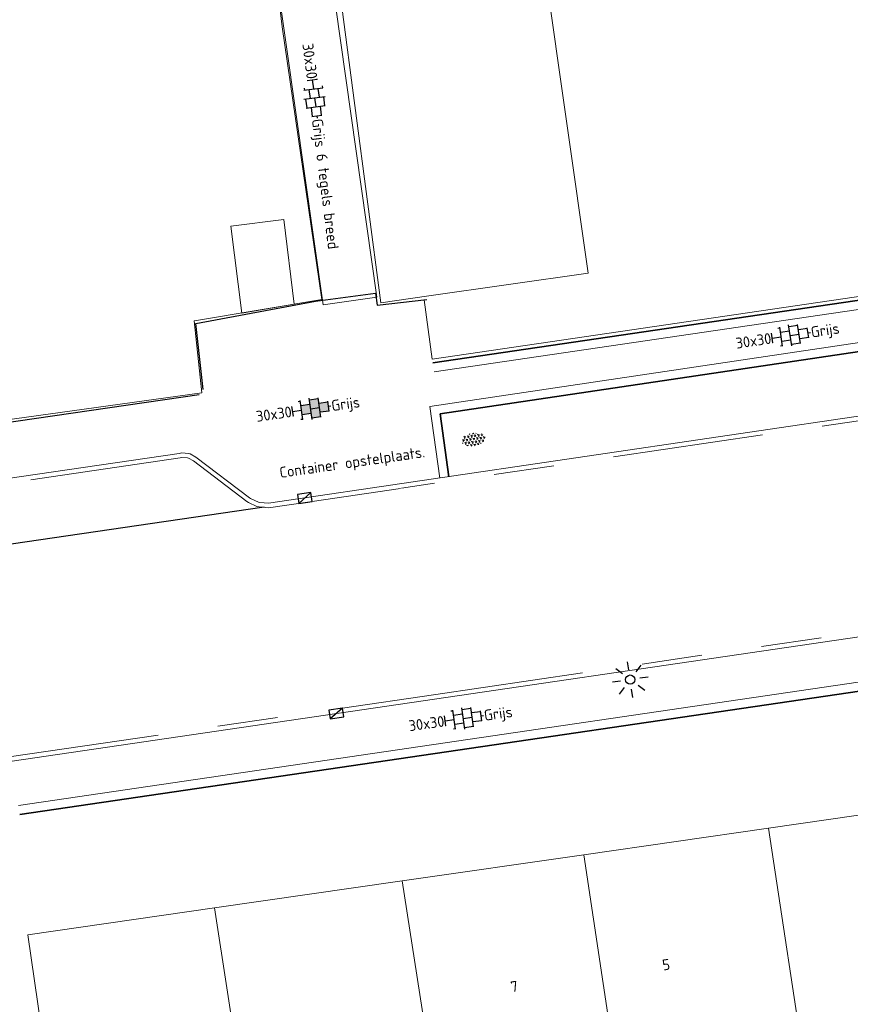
# Model space of a CAD drawing. Header units: metres. Extents: x 102746 to 103541, y 468531 to 469408.
# Tile 74 of 87: x 103213 to 103240, y 469035 to 469068. Entities that reach past the tile are written whole.
import ezdxf
from ezdxf.enums import TextEntityAlignment as Align

# ---------------------------------------------------------------- set-up
doc = ezdxf.new("R2010")
doc.units = ezdxf.units.M
doc.linetypes.add('VH-TROTTOIRBAND_130-150', pattern=[15, 5, -2, 2, -2, 2, -2])
doc.layers.get('0').update_dxf_attribs({"lineweight": 25})
for name, color, linetype, lineweight in [('B-RO-GR-SIERPLANTSOEN-S', 90, 'Continuous', 25), ('B-RO-IE-MEUBILAIR_WEGMEUBILAIR_LICHTMAST-S', 7, 'Continuous', 25), ('B-RO-IE-TERREINAFSCHEIDING_KUNSTMATIG_HEKWERK_RASTER-G', 30, 'IE-TERREINAFSCHEIDING-KUNSTMATIG', 18), ('B-RO-OG-BGT-G', 253, 'Continuous', 13), ('B-RO-RI-HWA_KOLK-S', 150, 'Continuous', 25), ('B-RO-VH-KANTOPSLUITING_ACHTERKANTBAND-G', 253, 'Continuous', 18), ('B-RO-VH-KANTOPSLUITING_ELEMENT_VERLAAGDEBAND-G', 252, 'Continuous', 18), ('B-RO-VH-KANTOPSLUITING_TROTTOIRBAND_130 150-G', 84, 'VH-TROTTOIRBAND_130-150', 18), ('B-RO-VH-VERHARDING-G', 252, 'Continuous', 18), ('B-RO-VH-VERHARDING_TEGEL_BETON-S', 252, 'Continuous', 25), ('X-XX-AL-T18', 7, 'Continuous', 18)]:
    doc.layers.add(name, color=color, linetype=linetype, lineweight=lineweight)
doc.layers.add('Punten', color=7, linetype='Continuous')
doc.layers.add('R-RO-VH-VERHARDING_TEGEL_BETON_NOKKEN-G', color=7, linetype='Continuous', lineweight=35, true_color=0x30c200)
doc.styles.add('NLCS-ISO', font='txt')
doc.styles.add('NLCS-ISO-M200-T18', font='txt', dxfattribs={"height": 0.36})
doc.linetypes.add('IE-TERREINAFSCHEIDING-KUNSTMATIG', pattern='A,4,[82,NLCS.shx,S=0.75,R=90,X=0,Y=0],4,-2', length=10)

# ---------------------------------------------------------------- blocks, each defined once
blk = doc.blocks.new('B-SIE-WEG_LICHTMAST_SPOT-SO')
for p, q in [((-2.121320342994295, 2.121320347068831), (-1.148881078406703, 1.148881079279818)), ((-8.731149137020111e-10, 1.624763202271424), (-2.91038304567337e-10, 3.000000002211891)), ((1.148881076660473, 1.148881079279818), (2.121320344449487, 2.121320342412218)), ((-3.000000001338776, 4.656612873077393e-09), (-1.624763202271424, 2.328306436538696e-09)), ((-2.121320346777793, -2.121320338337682), (-1.148881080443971, -1.148881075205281)), ((-3.783497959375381e-09, -2.999999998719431), (-2.91038304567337e-09, -1.624763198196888)), ((1.148881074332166, -1.148881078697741), (2.12132034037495, -2.121320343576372)), ((1.624763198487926, -1.746229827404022e-09), (2.99999999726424, -1.164153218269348e-09))]:
    blk.add_line(p, q)
blk.add_circle((0, 0), 0.7698654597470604)
at = {"style": 'NLCS-ISO'}
blk.add_attdef('TYPE', text='', height=1.8, dxfattribs=at).set_placement((-2.91038304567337e-10, 3.000000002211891), align=Align.BOTTOM_CENTER)
blk = doc.blocks.new('B-SRI-KOLK_TROTTOIR-SO')
blk.add_line((-1.124999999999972, 0), (1.124999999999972, 1.499999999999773))
at = {"flags": 128}
blk.add_lwpolyline([(-1.124999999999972, 0), (1.124999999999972, 0), (1.124999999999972, 1.499999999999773), (-1.124999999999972, 1.499999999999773)], close=True, dxfattribs=at)
blk = doc.blocks.new('SVH-TEGEL_300X300_DUN_HALFST_KL-SO')
for p, q in [((1.110223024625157e-15, -1.78372119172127), (1.110223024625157e-15, 1.78372119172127)), ((-3.08021532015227, 0.7500000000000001), (-2.999999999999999, 0.7500000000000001)), ((-2.999999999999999, -0.8349495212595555), (-2.999999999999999, 0.834949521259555)), ((-2.999999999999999, 0), (-1.499999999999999, 0)), ((-1.83708385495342, 1.5), (-1.499999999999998, 1.5)), ((-1.499999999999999, -1.600165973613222), (-1.499999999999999, 1.600165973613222)), ((-1.499999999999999, 0.7500000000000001), (1.110223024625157e-15, 0.7500000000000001)), ((2.220446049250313e-15, 1.5), (1.500000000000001, 1.5)), ((0, 0), (1.500000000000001, 0)), ((1.500000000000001, -1.600165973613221), (1.500000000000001, 1.600165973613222)), ((1.500000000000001, 0.7500000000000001), (3, 0.7500000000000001)), ((3, -0.8349495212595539), (3, 0.8349495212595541)), ((3, 0), (3.39489953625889, 0)), ((-3.08021532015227, -0.7500000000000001), (-3, -0.7500000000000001)), ((-1.837083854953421, -1.5), (-1.499999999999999, -1.5)), ((-1.5, -0.7500000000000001), (0, -0.7500000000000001)), ((1.110223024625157e-15, -1.5), (1.500000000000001, -1.5)), ((1.499999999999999, -0.7500000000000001), (3, -0.7500000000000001))]:
    blk.add_line(p, q)
at = {"style": 'NLCS-ISO'}
blk.add_attdef('FORMAAT', text='', height=1.8, dxfattribs=at).set_placement((-3.18021532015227, -2.887924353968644e-16), align=Align.MIDDLE_RIGHT)
blk.add_attdef('KLEUR', text='', height=1.8, dxfattribs=at).set_placement((3.49489953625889, -6.891423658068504e-16), align=Align.MIDDLE_LEFT)
at = {"style": 'NLCS-ISO', "flags": 1}
blk.add_attdef('FUNCTIE', text='', height=1.8, dxfattribs=at).set_placement((0.1159930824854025, -3.584775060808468), align=Align.MIDDLE_CENTER)
blk = doc.blocks.new('SVH-TEGEL_300X300_DIK_HALFST_KL-SO')
h = blk.add_hatch(color=250)
h.dxf.hatch_style = 1
h.paths.add_polyline_path([(1.110223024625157e-15, 0.7500000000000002), (-1.499999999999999, 0.7500000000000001), (-1.499999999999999, -0.75), (1.221245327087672e-15, -0.7500000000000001)])
h.paths.add_polyline_path([(1.500000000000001, 1.5), (1.221245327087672e-15, 1.5), (1.221245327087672e-15, 0), (1.500000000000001, 0)])
h.paths.add_polyline_path([(1.500000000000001, 0), (1.221245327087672e-15, 0), (1.221245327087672e-15, -0.7500000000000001), (1.221245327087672e-15, -1.5), (1.500000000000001, -1.5)])
h.paths.add_polyline_path([(3, 0.7500000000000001), (1.500000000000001, 0.75), (1.500000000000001, 0), (1.500000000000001, -0.7500000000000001), (3, -0.7500000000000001)])
for p, q in [((1.110223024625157e-15, -1.78372119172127), (1.110223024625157e-15, 1.78372119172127)), ((-3.08021532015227, 0.7500000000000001), (-2.999999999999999, 0.7500000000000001)), ((-2.999999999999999, -0.8349495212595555), (-2.999999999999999, 0.834949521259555)), ((-2.999999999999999, 0), (-1.499999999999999, 0)), ((-1.83708385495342, 1.5), (-1.499999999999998, 1.5)), ((-1.499999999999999, -1.600165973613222), (-1.499999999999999, 1.600165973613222)), ((-1.499999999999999, 0.7500000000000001), (1.110223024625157e-15, 0.7500000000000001)), ((2.220446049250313e-15, 1.5), (1.500000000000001, 1.5)), ((0, 0), (1.500000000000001, 0)), ((1.500000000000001, -1.600165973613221), (1.500000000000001, 1.600165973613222)), ((1.500000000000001, 0.7500000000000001), (3, 0.7500000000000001)), ((3, -0.8349495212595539), (3, 0.8349495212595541)), ((3, 0), (3.39489953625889, 0)), ((-3.08021532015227, -0.7500000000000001), (-3, -0.7500000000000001)), ((-1.837083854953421, -1.5), (-1.499999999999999, -1.5)), ((-1.5, -0.7500000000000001), (0, -0.7500000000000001)), ((1.110223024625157e-15, -1.5), (1.500000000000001, -1.5)), ((1.499999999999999, -0.7500000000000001), (3, -0.7500000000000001))]:
    blk.add_line(p, q)
at = {"style": 'NLCS-ISO'}
blk.add_attdef('FORMAAT', text='', height=1.8, dxfattribs=at).set_placement((-3.18021532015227, -2.887924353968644e-16), align=Align.MIDDLE_RIGHT)
blk.add_attdef('KLEUR', text='', height=1.8, dxfattribs=at).set_placement((3.49489953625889, -6.891423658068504e-16), align=Align.MIDDLE_LEFT)
at = {"style": 'NLCS-ISO', "flags": 1}
blk.add_attdef('FUNCTIE', text='', height=1.8, dxfattribs=at).set_placement((0.1159930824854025, -3.584775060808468), align=Align.MIDDLE_CENTER)
blk = doc.blocks.new('SGR-SIERPLANTSOEN-SO')
at = {"ltscale": 0.1}
h = blk.add_hatch(dxfattribs=at)
h.set_pattern_fill('GR-SIERPLANTSOEN', color=256, scale=0.1, style=0, pattern_type=2)
h.set_pattern_definition([(30, (-2.066961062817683, -1.090504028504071), (0.2886752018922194, 0.4999998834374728), [0.2, -0.8]), (90, (-1.980358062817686, -1.140504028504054), (-0.288675, 0.5), [0.2, -0.8]), (150, (-1.893755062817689, -1.090504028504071), (-0.5773502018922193, 1.165625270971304e-07), [0.2, -0.8])])
edge = h.paths.add_edge_path()
edge.add_ellipse((0, 0), major_axis=(1.980358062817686, 0), ratio=0.5254120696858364, start_angle=0, end_angle=360, ccw=False)
at = {"ltscale": 0.1, "style": 'NLCS-ISO'}
blk.add_attdef('TYPE', text='', height=0.5, dxfattribs=at).set_placement((3.470943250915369, -0.01606055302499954), align=Align.MIDDLE_CENTER)

msp = doc.modelspace()

# ---------------------------------------------------------------- linework, layer by layer
at = {"layer": 'B-RO-IE-TERREINAFSCHEIDING_KUNSTMATIG_HEKWERK_RASTER-G', "linetype": 'Continuous', "elevation": -3.83054076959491}
msp.add_lwpolyline([(103267.3843311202, 469062.7448443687), (103226.5748535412, 469056.7519657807), (103226.3038749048, 469058.7301940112)], dxfattribs=at)
at = {"layer": 'B-RO-OG-BGT-G', "color": 252, "flags": 128}
for points in [[(103209.436, 469073.165), (103210.238, 469067.781), (103211.047, 469062.355), (103211.834, 469057.071), (103211.849, 469056.972), (103202.506, 469055.579), (103202.07, 469058.505), (103197.524, 469057.827), (103198.27, 469052.772), (103218.9247118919, 469055.6423042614), (103218.6724347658, 469058.0260032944), (103218.753, 469058.0346050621), (103222.9152655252, 469058.7348790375), (103221.591, 469067.778), (103221.397, 469069.447)], [(103214.387, 469029.11), (103213.155, 469037.658), (103219.344, 469038.55), (103225.58, 469039.449), (103231.599, 469040.316), (103237.735, 469041.2), (103243.786, 469042.072), (103250.1913484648, 469042.9953024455)]]:
    msp.add_lwpolyline(points, dxfattribs=at)
for points in [[(103226.464, 469058.857), (103231.747, 469059.608), (103230.322, 469069.627), (103224.938, 469068.6329483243), (103223.5756337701, 469068.4462987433), (103224.8635491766, 469058.629072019)], [(103219.888, 469061.174), (103221.648, 469061.395), (103221.9963978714, 469058.5802855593), (103220.2496590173, 469058.2864081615)], [(103221.648, 469061.395), (103219.888, 469061.174), (103220.2524323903, 469058.2868747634), (103221.9963978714, 469058.5802855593)], [(103237.735, 469041.2), (103239.023, 469032.66), (103245.11, 469033.536), (103243.786, 469042.072)], [(103231.599, 469040.316), (103232.889, 469031.776), (103239.023, 469032.66), (103237.735, 469041.2)], [(103232.889, 469031.776), (103231.599, 469040.316), (103225.58, 469039.449), (103226.904, 469030.913)], [(103220.668, 469030.015), (103226.904, 469030.913), (103225.58, 469039.449), (103219.344, 469038.55)], [(103220.668, 469030.015), (103219.344, 469038.55), (103213.155, 469037.658), (103214.387, 469029.11)]]:
    msp.add_lwpolyline(points, close=True, dxfattribs=at)
at = {"layer": 'B-RO-VH-KANTOPSLUITING_ACHTERKANTBAND-G', "linetype": 'Continuous'}
for points, elevation in [([(103267.038899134, 469058.750407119), (103221.138496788, 469051.975544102), (103221.138496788, 469051.975544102), (103220.853553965, 469052.003492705), (103220.807579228, 469052.015740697), (103220.807579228, 469052.015740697), (103220.546497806, 469052.133256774), (103220.508181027, 469052.158621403), (103218.731694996, 469053.505283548), (103218.731694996, 469053.505283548), (103218.539141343, 469053.614525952), (103218.479624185, 469053.632003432), (103218.479624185, 469053.632003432), (103218.25857747, 469053.644216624), (103218.180674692, 469053.629294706), (103201.326249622, 469051.167863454)], -3.889847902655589), ([(103212.5539078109, 469043.4114538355), (103250.839146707, 469049.0272359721)], -3.95879919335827)]:
    msp.add_lwpolyline(points, dxfattribs=dict(at, elevation=elevation))
at = {"layer": 'B-RO-VH-KANTOPSLUITING_ELEMENT_VERLAAGDEBAND-G', "flags": 128}
for points, elevation in [([(103222.590033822, 469052.0381647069), (103225.5212964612, 469052.4708167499)], -3.889847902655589), ([(103223.5911277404, 469045.1821435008), (103226.6155370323, 469045.6257592)], -3.95879919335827)]:
    msp.add_lwpolyline(points, dxfattribs=dict(at, elevation=elevation))
at = {"layer": 'B-RO-VH-KANTOPSLUITING_TROTTOIRBAND_130 150-G'}
for points, elevation in [([(103267.0987048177, 469059.3670304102), (103267.2093910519, 469058.6239464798), (103225.5483391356, 469052.4748082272)], -3.889847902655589), ([(103222.590033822, 469052.038164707), (103221.1421815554, 469051.8244628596), (103220.8267488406, 469051.8554020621), (103220.7571558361, 469051.8739421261), (103220.473840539, 469052.0014659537), (103220.4213861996, 469052.0361892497), (103218.6490160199, 469053.3797313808), (103218.4802219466, 469053.4754941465), (103218.4540163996, 469053.4831895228), (103218.2686997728, 469053.493428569), (103218.2056343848, 469053.4813486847), (103201.3564036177, 469051.020676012), (103201.1463276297, 469050.9649873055), (103201.1169562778, 469050.9501374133), (103200.9518164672, 469050.8173874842), (103200.9433278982, 469050.8074582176), (103199.5346701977, 469048.9658251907), (103199.2696716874, 469048.7691256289), (103199.2120526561, 469048.7387400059), (103198.9099380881, 469048.6345665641), (103198.8798104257, 469048.6287561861), (103198.4999500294, 469048.5760759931)], -3.889847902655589), ([(103226.6155370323, 469045.6257592), (103250.8173772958, 469049.1756478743)], -3.95879919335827), ([(103212.5327854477, 469043.5601228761), (103223.5425743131, 469045.1750217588)], -3.95879919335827)]:
    msp.add_lwpolyline(points, dxfattribs=dict(at, elevation=elevation))
at = {"layer": 'B-RO-VH-VERHARDING-G', "elevation": -3.91387722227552, "flags": 128}
msp.add_lwpolyline([(103224.7818110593, 469068.714975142), (103223.1899887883, 469080.548185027), (103220.069, 469102.045), (103219.0298941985, 469101.8941386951), (103222.1508829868, 469080.3973237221), (103219.8904983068, 469080.1215134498), (103222.9520477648, 469058.5571574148), (103224.7341768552, 469058.8101710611), (103223.3581532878, 469068.5023424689)], close=True, dxfattribs=at)
at = {"layer": 'B-RO-VH-VERHARDING-G', "linetype": 'Continuous'}
for points, elevation in [([(103267.4453537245, 469062.3293010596), (103226.6358761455, 469056.3364224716)], -3.83054076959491), ([(103226.828131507, 469052.8099451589), (103226.4993177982, 469055.1906602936), (103260.7337604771, 469060.2857706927), (103261.066320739, 469057.9205243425)], -3.97081142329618), ([(103250.9568884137, 469047.5480463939), (103212.8450306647, 469041.952465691)], -3.92595689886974)]:
    msp.add_lwpolyline(points, dxfattribs=dict(at, elevation=elevation))
at = {"layer": 'Punten', "linetype": 'Continuous'}
for points, elevation in [([(103218.976816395, 469055.752057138), (103218.73298936, 469057.940980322), (103222.703359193, 469058.683570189), (103224.686269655, 469058.950986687), (103224.74975488, 469058.544390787), (103226.392137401, 469058.740746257)], -3.88331152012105), ([(103198.223757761, 469052.589938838), (103218.834796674, 469055.580850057)], -3.92256835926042), ([(103199.121196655, 469048.662500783), (103220.998974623, 469051.85629594)], -4.07769083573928)]:
    msp.add_lwpolyline(points, dxfattribs=dict(at, elevation=elevation))
at = {"layer": 'R-RO-VH-VERHARDING_TEGEL_BETON_NOKKEN-G', "linetype": 'Continuous'}
for points, elevation in [([(103267.40176615, 469062.626117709), (103226.592288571, 469056.633239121)], -3.83054076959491), ([(103227.12531042, 469052.850990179), (103226.837113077, 469054.937629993), (103260.478790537, 469059.944519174), (103260.769242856, 469057.87875436)], -3.97081142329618), ([(103251.000467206, 469047.251228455), (103212.888609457, 469041.655647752)], -3.92595689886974)]:
    msp.add_lwpolyline(points, dxfattribs=dict(at, elevation=elevation))

# ---------------------------------------------------------------- block references
at = {"layer": 'B-RO-GR-SIERPLANTSOEN-S', "xscale": 0.2, "yscale": 0.2, "zscale": 0.2, "rotation": 8.160493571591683}
msp.add_blockref('SGR-SIERPLANTSOEN-SO', (103227.9356265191, 469054.0890630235), dxfattribs=at)
at = {"layer": 'B-RO-IE-MEUBILAIR_WEGMEUBILAIR_LICHTMAST-S', "xscale": 0.2, "yscale": 0.2, "zscale": 0.2, "rotation": 98.34479076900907}
msp.add_blockref('B-SIE-WEG_LICHTMAST_SPOT-SO', (103233.1439380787, 469046.1247572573), dxfattribs=at)
at = {"layer": 'B-RO-RI-HWA_KOLK-S', "xscale": 0.2, "yscale": 0.2, "zscale": 0.2}
for p, rotation in [((103222.3674453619, 469052.0053108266, -3.889847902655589), 8.396190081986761), ((103223.3685097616, 469045.1494902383, -3.95879919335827), 188.3445530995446)]:
    msp.add_blockref('B-SRI-KOLK_TROTTOIR-SO', p, dxfattribs=dict(at, rotation=rotation))
at = {"layer": 'B-RO-VH-VERHARDING_TEGEL_BETON-S'}
for name, p, xscale, yscale, zscale, rotation, values in [('SVH-TEGEL_300X300_DUN_HALFST_KL-SO', (103222.6682143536, 469065.4245246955), 0.2, 0.2, 0.2, 277.1779322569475, {'FORMAAT': '30x30', 'KLEUR': 'Grijs 6 tegels breed'}), ('SVH-TEGEL_300X300_DUN_HALFST_KL-SO', (103238.4505211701, 469057.5466283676), 0.2, 0.2, 0.2, 8.444389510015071, {'FORMAAT': '30x30', 'KLEUR': 'Grijs'}), ('SVH-TEGEL_300X300_DIK_HALFST_KL-SO', (103222.5357425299, 469055.1103014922, -3.81927576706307), 0.2, 0.2, 0.2, 8.128623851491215, {'FORMAAT': '30x30', 'KLEUR': 'Grijs'}), ('SVH-TEGEL_300X300_DUN_HALFST_KL-SO', (103227.6012765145, 469044.8389779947), 0.2000000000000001, 0.2000000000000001, 0.2000000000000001, 7.944451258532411, {'FORMAAT': '30x30', 'KLEUR': 'Grijs'})]:
    msp.add_blockref(name, p, dxfattribs=dict(at, xscale=xscale, yscale=yscale, zscale=zscale, rotation=rotation)).add_auto_attribs(values)

# ---------------------------------------------------------------- texts
at = {"layer": 'B-RO-OG-BGT-G', "color": 252, "style": 'NLCS-ISO-M200-T18'}
for s, p in [('5', (103234.336, 469036.669)), ('7', (103229.296, 469035.943))]:
    msp.add_text(s, height=0.36, rotation=8.2, dxfattribs=at).set_placement(p, align=Align.MIDDLE)
at = {"layer": 'X-XX-AL-T18', "insert": (103221.4797475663, 469053.1691228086), "char_height": 0.36, "attachment_point": 1, "rotation": 8.214288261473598, "style": 'NLCS-ISO-M200-T18'}
msp.add_mtext_dynamic_manual_height_columns('Container opstelplaats.', width=5.339556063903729, gutter_width=1.8, heights=[0], dxfattribs=at)

doc.saveas('drawing.dxf')
